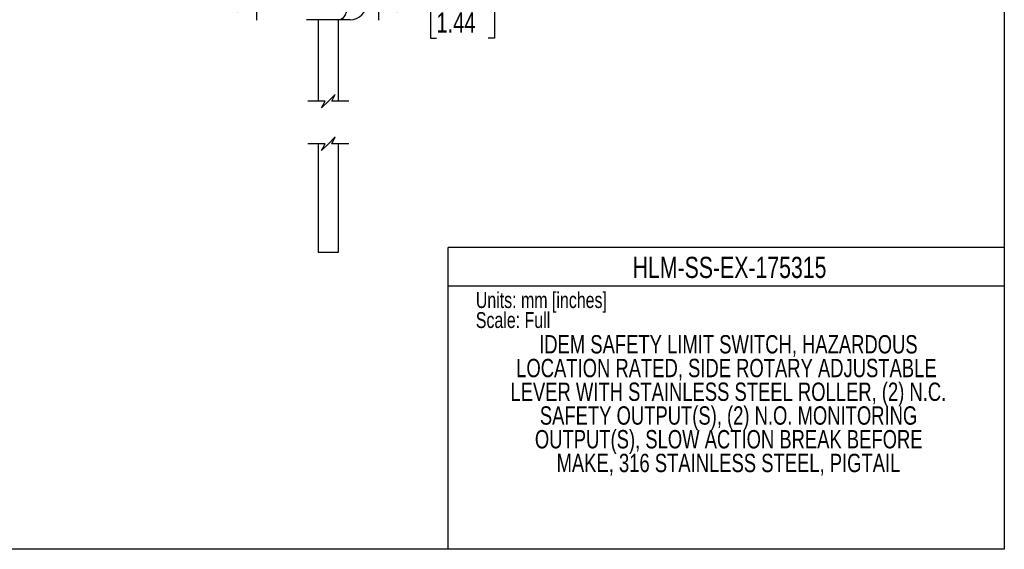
# Model space of a CAD drawing. Header units: millimetres. Extents: x 0 to 559, y 0 to 432.
# Tile 10 of 25: x 264 to 559, y 0 to 159. Entities that reach past the tile are written whole.
import ezdxf

# ---------------------------------------------------------------- set-up
doc = ezdxf.new("R2010")
doc.units = ezdxf.units.MM
doc.layers.add('DIMENSIONS', color=140, linetype='Continuous', lineweight=25)
doc.layers.add('TEXT', color=140, linetype='Continuous', lineweight=25)
doc.styles.add('SLDTEXTSTYLE0', font='TXT', dxfattribs={"width": 0.75})
doc.dimstyles.new('SLDDIMSTYLE2', dxfattribs={"dimtxt": 6, "dimasz": 6, "dimexe": 0, "dimexo": 0.0625, "dimgap": 1.5, "dimtad": 0, "dimtih": 1, "dimtoh": 1, "dimdec": 1, "dimrnd": 1e-09, "dimzin": 12, "dimdsep": 46, "dimtxsty": 'SLDTEXTSTYLE0', "dimsah": 1, "dimcen": 0.09, "dimadec": 0, "dimazin": 3, "dimtfac": 1, "dimtdec": 1, "dimtmove": 0, "dimatfit": 0, "dimfxl": 0, "dimfrac": 2, "dimtolj": 1, "dimtzin": 12, "dimarcsym": 0})

# ---------------------------------------------------------------- blocks, each defined once
blk = doc.blocks.new('SW_NOTE_0')
at = {"layer": 'TEXT', "color": 0, "char_height": 6, "attachment_point": 1, "style": 'SLDTEXTSTYLE0'}
for s, insert in [('NOTES:', (0, 7.73)), ('1. DIMENSIONS CAN BE CHANGED BY MANUFACTURER WITHOUT NOTICE.', (4.5, -7.78)), ('2. DIMENSIONS DO NOT IMPLY TOLERANCE.', (4.5, -23.3))]:
    blk.add_mtext(s, dxfattribs=dict(at, insert=insert))
blk = doc.blocks.new('SW_NOTE_0_1')
at = {"layer": 'TEXT', "color": 0, "char_height": 5.5, "attachment_point": 2, "style": 'SLDTEXTSTYLE0'}
for s, insert in [('IDEM SAFETY LIMIT SWITCH, HAZARDOUS', (68.41, 7.09)), ('LOCATION RATED, SIDE ROTARY ADJUSTABLE', (67.82, -0.02)), ('LEVER WITH STAINLESS STEEL ROLLER, (2) N.C.', (68.4, -7.13)), ('SAFETY OUTPUT(S), (2) N.O. MONITORING', (68.46, -14.25)), ('OUTPUT(S), SLOW ACTION BREAK BEFORE', (68.51, -21.36)), ('MAKE, 316 STAINLESS STEEL, PIGTAIL', (68.43, -28.47))]:
    blk.add_mtext(s, dxfattribs=dict(at, insert=insert))
blk = doc.blocks.new('_D_11')
at = {"layer": 'DIMENSIONS'}
for p, q in [((334.77, 183.96), (334.77, 158.6)), ((371.27, 184.9), (371.27, 158.6)), ((388.66, 162.66), (386.83, 162.66)), ((386.83, 162.66), (386.83, 153.13)), ((404.18, 162.66), (406.01, 162.66)), ((406.01, 162.66), (406.01, 153.13)), ((334.77, 161.78), (323.23, 161.78)), ((371.27, 161.78), (383.79, 161.78)), ((386.83, 153.13), (388.66, 153.13)), ((406.01, 153.13), (404.18, 153.13))]:
    blk.add_line(p, q, dxfattribs=at)
for points in [[(334.77, 161.78), (328.77, 162.7), (328.77, 160.85)], [(371.27, 161.78), (377.27, 160.85), (377.27, 162.7)]]:
    blk.add_solid(points, dxfattribs=at)
at = {"layer": 'DIMENSIONS', "char_height": 6, "attachment_point": 1, "style": 'SLDTEXTSTYLE0'}
for s, insert in [('36.5', (388.66, 171.61)), ('1.44', (388.66, 160.87))]:
    blk.add_mtext(s, dxfattribs=dict(at, insert=insert))

msp = doc.modelspace()

# ---------------------------------------------------------------- linework, layer by layer
at = {"color": 7, "linetype": 'Continuous'}
for p, q in [((558.8, 431.8), (558.8, 0)), ((558.8, 0), (0, 0))]:
    msp.add_line(p, q, dxfattribs=at)
for p, q in [((359.52, 158.71), (349.77, 158.71)), ((353.27, 158.71), (353.27, 134.26)), ((359.2, 158.71), (359.2, 134.26)), ((359.27, 134.26), (359.27, 158.71)), ((362.77, 158.71), (359.52, 158.71)), ((353.27, 121.56), (353.27, 89.05)), ((359.2, 121.56), (359.2, 89.05)), ((359.27, 89.05), (359.27, 121.56)), ((353.27, 89.05), (359.2, 89.05)), ((359.2, 89.05), (359.27, 89.05))]:
    msp.add_line(p, q)
at = {"color": 140, "linetype": 'Continuous', "lineweight": 18}
msp.add_line((558.8, 0), (558.8, 90.42), dxfattribs=at)
at = {"color": 7, "linetype": 'Continuous', "lineweight": 18}
msp.add_line((558.8, 0), (318.87, 0), dxfattribs=at)
at = {"flags": 128}
msp.add_lwpolyline([(362.02, 163.71), (361.97, 162.74), (361.83, 161.8), (361.6, 160.94), (361.28, 160.18), (360.91, 159.56), (360.47, 159.09), (360, 158.81), (359.52, 158.71)], dxfattribs=at)
msp.add_arc((362.77, 163.71), 5, 270, 359.9999)
at = {"layer": 'DIMENSIONS', "color": 140}
for p, q in [((358.27, 136.26), (356.27, 134.26)), ((357.27, 134.26), (358.27, 136.26)), ((355.27, 134.26), (350.09, 134.26)), ((356.27, 134.26), (354.27, 132.26)), ((354.27, 132.26), (355.27, 134.26)), ((362.44, 134.26), (357.27, 134.26)), ((355.27, 121.56), (350.09, 121.56)), ((356.27, 121.56), (354.27, 119.56)), ((354.27, 119.56), (355.27, 121.56)), ((358.27, 123.56), (356.27, 121.56)), ((357.27, 121.56), (358.27, 123.56)), ((362.44, 121.56), (357.27, 121.56))]:
    msp.add_line(p, q, dxfattribs=at)
at = {"layer": 'TEXT'}
for p, q in [((558.8, 90.42), (392.18, 90.42)), ((392.18, 0), (392.18, 90.42)), ((392.18, 78.99), (558.8, 78.99)), ((558.8, 0), (392.18, 0))]:
    msp.add_line(p, q, dxfattribs=at)

# ---------------------------------------------------------------- block references
for name, p in [('SW_NOTE_0_1', (407.72, 57.1)), ('SW_NOTE_0', (11.89, 43.94))]:
    msp.add_blockref(name, p, dxfattribs=at)

# ---------------------------------------------------------------- texts
at = {"layer": 'TEXT', "style": 'SLDTEXTSTYLE0'}
for s, insert, char_height, attachment_point in [('HLM-SS-EX-175315', (476.48, 87.66), 6.35, 2), ('Units: mm [inches]', (400.46, 77.07), 4.7625, 1), ('Scale: Full', (400.46, 71.08), 4.7625, 1)]:
    msp.add_mtext(s, dxfattribs=dict(at, insert=insert, char_height=char_height, attachment_point=attachment_point))

# ---------------------------------------------------------------- dimensions: what is measured, and where the dimension line sits
at = {"layer": 'DIMENSIONS'}
dim = msp.add_linear_dim(base=(371.27, 161.78), p1=(334.77, 185.23), p2=(371.27, 186.17), angle=0, dimstyle='SLDDIMSTYLE2', dxfattribs=at)
dim.commit()
dim.dimension.update_dxf_attribs({"geometry": '_D_11', "text_midpoint": (396.42, 161.78), "dimtype": 160})

doc.saveas('drawing.dxf')
